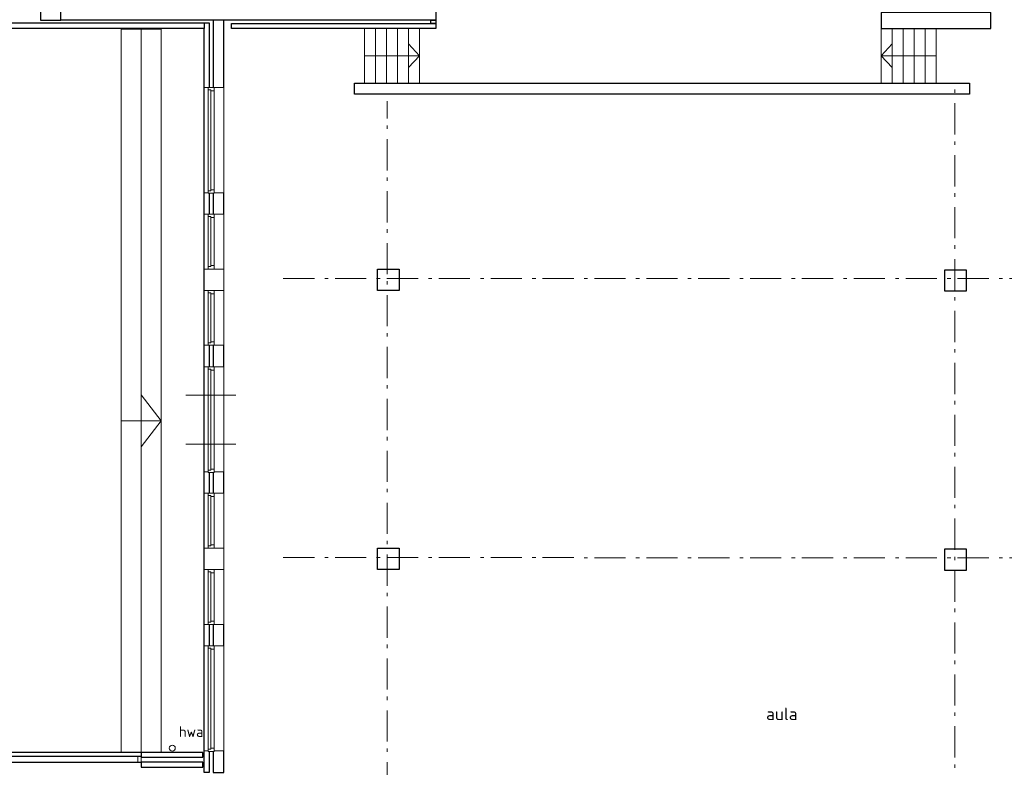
# Model space of a CAD drawing. Header units: millimetres. Extents: x -28579 to 211491, y -26192 to 102706.
# Tile 15 of 48: x -6733 to 13038, y 25143 to 40142. Entities that reach past the tile are written whole.
import ezdxf

# ---------------------------------------------------------------- set-up
doc = ezdxf.new("R2010")
doc.units = ezdxf.units.MM
doc.header["$LTSCALE"] = 100
doc.linetypes.add('STYLE_06', pattern=[1.041641, 0.625, -0.208282, 0.069427, -0.138931])
doc.layers.add('AL22FF1-_KALKZANDST', color=2, linetype='Continuous')
doc.layers.add('AL28_BETON', color=3, linetype='Continuous')
doc.layers.add('None', color=7, linetype='Continuous', lineweight=5)
doc.styles.add('Tekton Plus Regular', font='isocpeur.ttf')

# ---------------------------------------------------------------- blocks, each defined once
blk = doc.blocks.new('Group-97')
at = {"color": 8, "linetype": 'Continuous', "lineweight": 5}
for points in [[(-43916, 22600), (-43696, 22600), (-43696, 21500), (-43916, 21500)], [(-43036, 22600), (-42816, 22600), (-42816, 21500), (-43036, 21500)]]:
    blk.add_wipeout(points, dxfattribs=at).dxf.layer = 'None'
at = {"layer": 'None', "color": 8, "linetype": 'Continuous', "lineweight": 5}
for points in [[(-43916, 22600), (-43696, 22600), (-43696, 21500), (-43916, 21500)], [(-43036, 22600), (-42816, 22600), (-42816, 21500), (-43036, 21500)]]:
    blk.add_lwpolyline(points, close=True, dxfattribs=at)
at = {"color": 8, "linetype": 'Continuous', "lineweight": 5}
blk.add_wipeout([(-43696, 22600), (-43476, 22600), (-43476, 21500), (-43696, 21500)], dxfattribs=at).dxf.layer = 'None'
at = {"layer": 'None', "color": 8, "linetype": 'Continuous', "lineweight": 5}
for q in [(-43696, 22287), (-43696, 21812)]:
    blk.add_line((-43916, 22050), q, dxfattribs=at)
blk.add_lwpolyline([(-43696, 22600), (-43476, 22600), (-43476, 21500), (-43696, 21500)], close=True, dxfattribs=at)
at = {"color": 8, "linetype": 'Continuous', "lineweight": 5}
blk.add_wipeout([(-43476, 22600), (-43256, 22600), (-43256, 21500), (-43476, 21500)], dxfattribs=at).dxf.layer = 'None'
at = {"layer": 'None', "color": 8, "linetype": 'Continuous', "lineweight": 5}
blk.add_lwpolyline([(-43476, 22600), (-43256, 22600), (-43256, 21500), (-43476, 21500)], close=True, dxfattribs=at)
at = {"color": 8, "linetype": 'Continuous', "lineweight": 5}
blk.add_wipeout([(-43256, 22600), (-43036, 22600), (-43036, 21500), (-43256, 21500)], dxfattribs=at).dxf.layer = 'None'
at = {"layer": 'None', "color": 8, "linetype": 'Continuous', "lineweight": 5}
blk.add_line((-42816, 22050), (-43916, 22050), dxfattribs=at)
blk.add_lwpolyline([(-43256, 22600), (-43036, 22600), (-43036, 21500), (-43256, 21500)], close=True, dxfattribs=at)
blk = doc.blocks.new('Group-98')
at = {"color": 8, "linetype": 'Continuous', "lineweight": 5}
for points in [[(-54291, 22600), (-54071, 22600), (-54071, 21500), (-54291, 21500)], [(-53411, 22600), (-53191, 22600), (-53191, 21500), (-53411, 21500)]]:
    blk.add_wipeout(points, dxfattribs=at).dxf.layer = 'None'
at = {"layer": 'None', "color": 8, "linetype": 'Continuous', "lineweight": 5}
for points in [[(-54291, 22600), (-54071, 22600), (-54071, 21500), (-54291, 21500)], [(-53411, 22600), (-53191, 22600), (-53191, 21500), (-53411, 21500)]]:
    blk.add_lwpolyline(points, close=True, dxfattribs=at)
at = {"color": 8, "linetype": 'Continuous', "lineweight": 5}
blk.add_wipeout([(-53631, 22600), (-53411, 22600), (-53411, 21500), (-53631, 21500)], dxfattribs=at).dxf.layer = 'None'
at = {"layer": 'None', "color": 8, "linetype": 'Continuous', "lineweight": 5}
for q in [(-53411, 22287), (-53411, 21812)]:
    blk.add_line((-53191, 22050), q, dxfattribs=at)
blk.add_lwpolyline([(-53631, 22600), (-53411, 22600), (-53411, 21500), (-53631, 21500)], close=True, dxfattribs=at)
at = {"color": 8, "linetype": 'Continuous', "lineweight": 5}
blk.add_wipeout([(-53851, 22600), (-53631, 22600), (-53631, 21500), (-53851, 21500)], dxfattribs=at).dxf.layer = 'None'
at = {"layer": 'None', "color": 8, "linetype": 'Continuous', "lineweight": 5}
blk.add_lwpolyline([(-53851, 22600), (-53631, 22600), (-53631, 21500), (-53851, 21500)], close=True, dxfattribs=at)
at = {"color": 8, "linetype": 'Continuous', "lineweight": 5}
blk.add_wipeout([(-54071, 22600), (-53851, 22600), (-53851, 21500), (-54071, 21500)], dxfattribs=at).dxf.layer = 'None'
at = {"layer": 'None', "color": 8, "linetype": 'Continuous', "lineweight": 5}
blk.add_line((-54291, 22050), (-53191, 22050), dxfattribs=at)
blk.add_lwpolyline([(-54071, 22600), (-53851, 22600), (-53851, 21500), (-54071, 21500)], close=True, dxfattribs=at)
blk = doc.blocks.new('Group-131')
at = {"color": 8, "linetype": 'Continuous', "lineweight": 5}
blk.add_wipeout([(-57514, 18872), (-57114, 18872), (-57114, 17772), (-57514, 17772)], dxfattribs=at).dxf.layer = 'None'
at = {"layer": 'None', "color": 8, "linetype": 'Continuous', "lineweight": 5}
blk.add_lwpolyline([(-57514, 18872), (-57114, 18872), (-57114, 17772), (-57514, 17772)], close=True, dxfattribs=at)
at = {"color": 8, "linetype": 'Continuous', "lineweight": 5}
blk.add_wipeout([(-57428, 18872), (-57314, 18872), (-57314, 17772), (-57428, 17772)], dxfattribs=at).dxf.layer = 'None'
at = {"layer": 'None', "color": 8, "linetype": 'Continuous', "lineweight": 5}
blk.add_lwpolyline([(-57428, 18872), (-57314, 18872), (-57314, 17772), (-57428, 17772)], close=True, dxfattribs=at)
at = {"color": 8, "linetype": 'Continuous', "lineweight": 5}
for points in [[(-57428, 18872), (-57314, 18872), (-57314, 18805), (-57378, 18805), (-57378, 18825), (-57428, 18825)], [(-57428, 17772), (-57314, 17772), (-57314, 17839), (-57378, 17839), (-57378, 17819), (-57428, 17819)]]:
    blk.add_wipeout(points, dxfattribs=at).dxf.layer = 'None'
at = {"layer": 'None', "color": 8, "linetype": 'Continuous', "lineweight": 5}
blk.add_line((-57378, 17839), (-57378, 18805), dxfattribs=at)
for points in [[(-57428, 18872), (-57314, 18872), (-57314, 18805), (-57378, 18805), (-57378, 18825), (-57428, 18825)], [(-57428, 17772), (-57314, 17772), (-57314, 17839), (-57378, 17839), (-57378, 17819), (-57428, 17819)]]:
    blk.add_lwpolyline(points, close=True, dxfattribs=at)
blk = doc.blocks.new('Group-132')
at = {"color": 8, "linetype": 'Continuous', "lineweight": 5}
blk.add_wipeout([(-57514, 17342), (-57114, 17342), (-57114, 16242), (-57514, 16242)], dxfattribs=at).dxf.layer = 'None'
at = {"layer": 'None', "color": 8, "linetype": 'Continuous', "lineweight": 5}
blk.add_lwpolyline([(-57514, 17342), (-57114, 17342), (-57114, 16242), (-57514, 16242)], close=True, dxfattribs=at)
at = {"color": 8, "linetype": 'Continuous', "lineweight": 5}
blk.add_wipeout([(-57428, 17342), (-57314, 17342), (-57314, 16242), (-57428, 16242)], dxfattribs=at).dxf.layer = 'None'
at = {"layer": 'None', "color": 8, "linetype": 'Continuous', "lineweight": 5}
blk.add_lwpolyline([(-57428, 17342), (-57314, 17342), (-57314, 16242), (-57428, 16242)], close=True, dxfattribs=at)
at = {"color": 8, "linetype": 'Continuous', "lineweight": 5}
for points in [[(-57428, 17342), (-57314, 17342), (-57314, 17275), (-57378, 17275), (-57378, 17295), (-57428, 17295)], [(-57428, 16242), (-57314, 16242), (-57314, 16309), (-57378, 16309), (-57378, 16289), (-57428, 16289)]]:
    blk.add_wipeout(points, dxfattribs=at).dxf.layer = 'None'
at = {"layer": 'None', "color": 8, "linetype": 'Continuous', "lineweight": 5}
blk.add_line((-57378, 17275), (-57378, 16309), dxfattribs=at)
for points in [[(-57428, 17342), (-57314, 17342), (-57314, 17275), (-57378, 17275), (-57378, 17295), (-57428, 17295)], [(-57428, 16242), (-57314, 16242), (-57314, 16309), (-57378, 16309), (-57378, 16289), (-57428, 16289)]]:
    blk.add_lwpolyline(points, close=True, dxfattribs=at)
blk = doc.blocks.new('Group-133')
at = {"color": 8, "linetype": 'Continuous', "lineweight": 5}
blk.add_wipeout([(-57514, 13272), (-57114, 13272), (-57114, 12172), (-57514, 12172)], dxfattribs=at).dxf.layer = 'None'
at = {"layer": 'None', "color": 8, "linetype": 'Continuous', "lineweight": 5}
blk.add_lwpolyline([(-57514, 13272), (-57114, 13272), (-57114, 12172), (-57514, 12172)], close=True, dxfattribs=at)
at = {"color": 8, "linetype": 'Continuous', "lineweight": 5}
blk.add_wipeout([(-57428, 13272), (-57314, 13272), (-57314, 12172), (-57428, 12172)], dxfattribs=at).dxf.layer = 'None'
at = {"layer": 'None', "color": 8, "linetype": 'Continuous', "lineweight": 5}
blk.add_lwpolyline([(-57428, 13272), (-57314, 13272), (-57314, 12172), (-57428, 12172)], close=True, dxfattribs=at)
at = {"color": 8, "linetype": 'Continuous', "lineweight": 5}
for points in [[(-57428, 13272), (-57314, 13272), (-57314, 13205), (-57378, 13205), (-57378, 13225), (-57428, 13225)], [(-57428, 12172), (-57314, 12172), (-57314, 12239), (-57378, 12239), (-57378, 12219), (-57428, 12219)]]:
    blk.add_wipeout(points, dxfattribs=at).dxf.layer = 'None'
at = {"layer": 'None', "color": 8, "linetype": 'Continuous', "lineweight": 5}
blk.add_line((-57378, 13205), (-57378, 12239), dxfattribs=at)
for points in [[(-57428, 13272), (-57314, 13272), (-57314, 13205), (-57378, 13205), (-57378, 13225), (-57428, 13225)], [(-57428, 12172), (-57314, 12172), (-57314, 12239), (-57378, 12239), (-57378, 12219), (-57428, 12219)]]:
    blk.add_lwpolyline(points, close=True, dxfattribs=at)
blk = doc.blocks.new('Group-134')
at = {"color": 8, "linetype": 'Continuous', "lineweight": 5}
blk.add_wipeout([(-57514, 11742), (-57114, 11742), (-57114, 10642), (-57514, 10642)], dxfattribs=at).dxf.layer = 'None'
at = {"layer": 'None', "color": 8, "linetype": 'Continuous', "lineweight": 5}
blk.add_lwpolyline([(-57514, 11742), (-57114, 11742), (-57114, 10642), (-57514, 10642)], close=True, dxfattribs=at)
at = {"color": 8, "linetype": 'Continuous', "lineweight": 5}
blk.add_wipeout([(-57428, 11742), (-57314, 11742), (-57314, 10642), (-57428, 10642)], dxfattribs=at).dxf.layer = 'None'
at = {"layer": 'None', "color": 8, "linetype": 'Continuous', "lineweight": 5}
blk.add_lwpolyline([(-57428, 11742), (-57314, 11742), (-57314, 10642), (-57428, 10642)], close=True, dxfattribs=at)
at = {"color": 8, "linetype": 'Continuous', "lineweight": 5}
for points in [[(-57428, 11742), (-57314, 11742), (-57314, 11675), (-57378, 11675), (-57378, 11695), (-57428, 11695)], [(-57428, 10642), (-57314, 10642), (-57314, 10709), (-57378, 10709), (-57378, 10689), (-57428, 10689)]]:
    blk.add_wipeout(points, dxfattribs=at).dxf.layer = 'None'
at = {"layer": 'None', "color": 8, "linetype": 'Continuous', "lineweight": 5}
blk.add_line((-57378, 11675), (-57378, 10709), dxfattribs=at)
for points in [[(-57428, 11742), (-57314, 11742), (-57314, 11675), (-57378, 11675), (-57378, 11695), (-57428, 11695)], [(-57428, 10642), (-57314, 10642), (-57314, 10709), (-57378, 10709), (-57378, 10689), (-57428, 10689)]]:
    blk.add_lwpolyline(points, close=True, dxfattribs=at)
blk = doc.blocks.new('Group-135')
at = {"color": 8, "linetype": 'Continuous', "lineweight": 5}
blk.add_wipeout([(-57514, 21412), (-57114, 21412), (-57114, 19302), (-57514, 19302)], dxfattribs=at).dxf.layer = 'None'
at = {"layer": 'None', "color": 8, "linetype": 'Continuous', "lineweight": 5}
blk.add_lwpolyline([(-57514, 21412), (-57114, 21412), (-57114, 19302), (-57514, 19302)], close=True, dxfattribs=at)
at = {"color": 8, "linetype": 'Continuous', "lineweight": 5}
blk.add_wipeout([(-57428, 21412), (-57314, 21412), (-57314, 19291), (-57428, 19291)], dxfattribs=at).dxf.layer = 'None'
at = {"layer": 'None', "color": 8, "linetype": 'Continuous', "lineweight": 5}
blk.add_lwpolyline([(-57428, 21412), (-57314, 21412), (-57314, 19291), (-57428, 19291)], close=True, dxfattribs=at)
at = {"color": 8, "linetype": 'Continuous', "lineweight": 5}
for points in [[(-57428, 21412), (-57314, 21412), (-57314, 21345), (-57378, 21345), (-57378, 21365), (-57428, 21365)], [(-57428, 19291), (-57314, 19291), (-57314, 19358), (-57378, 19358), (-57378, 19338), (-57428, 19338)]]:
    blk.add_wipeout(points, dxfattribs=at).dxf.layer = 'None'
at = {"layer": 'None', "color": 8, "linetype": 'Continuous', "lineweight": 5}
blk.add_line((-57378, 21345), (-57378, 19358), dxfattribs=at)
for points in [[(-57428, 21412), (-57314, 21412), (-57314, 21345), (-57378, 21345), (-57378, 21365), (-57428, 21365)], [(-57428, 19291), (-57314, 19291), (-57314, 19358), (-57378, 19358), (-57378, 19338), (-57428, 19338)]]:
    blk.add_lwpolyline(points, close=True, dxfattribs=at)
blk = doc.blocks.new('Group-137')
at = {"color": 8, "linetype": 'Continuous', "lineweight": 5}
blk.add_wipeout([(-57514, 15812), (-57114, 15812), (-57114, 13702), (-57514, 13702)], dxfattribs=at).dxf.layer = 'None'
at = {"layer": 'None', "color": 8, "linetype": 'Continuous', "lineweight": 5}
blk.add_lwpolyline([(-57514, 15812), (-57114, 15812), (-57114, 13702), (-57514, 13702)], close=True, dxfattribs=at)
at = {"color": 8, "linetype": 'Continuous', "lineweight": 5}
blk.add_wipeout([(-57428, 15812), (-57314, 15812), (-57314, 13691), (-57428, 13691)], dxfattribs=at).dxf.layer = 'None'
at = {"layer": 'None', "color": 8, "linetype": 'Continuous', "lineweight": 5}
for p, q in [((-57879, 15243), (-56876, 15243)), ((-57879, 14259), (-56876, 14259))]:
    blk.add_line(p, q, dxfattribs=at)
blk.add_lwpolyline([(-57428, 15812), (-57314, 15812), (-57314, 13691), (-57428, 13691)], close=True, dxfattribs=at)
at = {"color": 8, "linetype": 'Continuous', "lineweight": 5}
for points in [[(-57428, 15812), (-57314, 15812), (-57314, 15745), (-57378, 15745), (-57378, 15765), (-57428, 15765)], [(-57428, 13691), (-57314, 13691), (-57314, 13758), (-57378, 13758), (-57378, 13738), (-57428, 13738)]]:
    blk.add_wipeout(points, dxfattribs=at).dxf.layer = 'None'
at = {"layer": 'None', "color": 8, "linetype": 'Continuous', "lineweight": 5}
blk.add_line((-57378, 15745), (-57378, 13758), dxfattribs=at)
for points in [[(-57428, 15812), (-57314, 15812), (-57314, 15745), (-57378, 15745), (-57378, 15765), (-57428, 15765)], [(-57428, 13691), (-57314, 13691), (-57314, 13758), (-57378, 13758), (-57378, 13738), (-57428, 13738)]]:
    blk.add_lwpolyline(points, close=True, dxfattribs=at)
blk = doc.blocks.new('Group-138')
at = {"color": 8, "linetype": 'Continuous', "lineweight": 5}
blk.add_wipeout([(-57514, 10212), (-57114, 10212), (-57114, 8102), (-57514, 8102)], dxfattribs=at).dxf.layer = 'None'
at = {"layer": 'None', "color": 8, "linetype": 'Continuous', "lineweight": 5}
blk.add_lwpolyline([(-57514, 10212), (-57114, 10212), (-57114, 8102), (-57514, 8102)], close=True, dxfattribs=at)
at = {"color": 8, "linetype": 'Continuous', "lineweight": 5}
blk.add_wipeout([(-57428, 10212), (-57314, 10212), (-57314, 8091), (-57428, 8091)], dxfattribs=at).dxf.layer = 'None'
at = {"layer": 'None', "color": 8, "linetype": 'Continuous', "lineweight": 5}
blk.add_lwpolyline([(-57428, 10212), (-57314, 10212), (-57314, 8091), (-57428, 8091)], close=True, dxfattribs=at)
at = {"color": 8, "linetype": 'Continuous', "lineweight": 5}
for points in [[(-57428, 10212), (-57314, 10212), (-57314, 10145), (-57378, 10145), (-57378, 10165), (-57428, 10165)], [(-57428, 8091), (-57314, 8091), (-57314, 8158), (-57378, 8158), (-57378, 8138), (-57428, 8138)]]:
    blk.add_wipeout(points, dxfattribs=at).dxf.layer = 'None'
at = {"layer": 'None', "color": 8, "linetype": 'Continuous', "lineweight": 5}
blk.add_line((-57378, 10145), (-57378, 8158), dxfattribs=at)
for points in [[(-57428, 10212), (-57314, 10212), (-57314, 10145), (-57378, 10145), (-57378, 10165), (-57428, 10165)], [(-57428, 8091), (-57314, 8091), (-57314, 8158), (-57378, 8158), (-57378, 8138), (-57428, 8138)]]:
    blk.add_lwpolyline(points, close=True, dxfattribs=at)
blk = doc.blocks.new('Group-244')
at = {"layer": 'None', "color": 43, "insert": (-58021, 8596), "char_height": 211.8, "attachment_point": 1, "line_spacing_factor": 0.979335, "style": 'Tekton Plus Regular'}
blk.add_mtext('hwa', dxfattribs=at)
at = {"color": 140, "linetype": 'Continuous', "lineweight": 15}
blk.add_wipeout([(-58110, 8202), (-58092, 8160), (-58109, 8117), (-58151, 8099), (-58194, 8116), (-58212, 8158), (-58195, 8201), (-58153, 8219)], dxfattribs=at).dxf.layer = 'None'
at = {"layer": 'None', "color": 140, "linetype": 'Continuous', "lineweight": 15}
blk.add_circle((-58152, 8159), 60.1, dxfattribs=at)

msp = doc.modelspace()

# ---------------------------------------------------------------- wipeouts: each hides what was drawn before it
at = {"color": 8, "linetype": 'Continuous', "lineweight": 5}
for points in [[(-4292, 39952), (-3892, 39952), (-3892, 25443), (-4292, 25443)], [(-3031, 40078), (-2931, 40078), (-2931, 25040), (-3031, 25040)], [(-9, 38867), (12340, 38867), (12340, 38647), (-9, 38647)], [(454, 35138), (884, 35138), (884, 34708), (454, 34708)], [(11843, 35123), (12273, 35123), (12273, 34693), (11843, 34693)], [(454, 29538), (884, 29538), (884, 29108), (454, 29108)], [(11843, 29523), (12273, 29523), (12273, 29093), (11843, 29093)]]:
    msp.add_wipeout(points, dxfattribs=at).dxf.layer = 'None'
at = {"color": 1, "linetype": 'Continuous', "lineweight": 35}
msp.add_wipeout([(8255, 25887.48), (9094.80003, 25887.48), (9094.80003, 26421), (8255, 26421)], dxfattribs=at).dxf.layer = 'None'

# ---------------------------------------------------------------- next in the draw order: linework, layer by layer
at = {"layer": 'AL22FF1-_KALKZANDST'}
for points in [[(-3031, 40078), (-2931, 40078), (-2931, 25040), (-3031, 25040)], [(-9, 38867), (12340, 38867), (12340, 38647), (-9, 38647)]]:
    msp.add_lwpolyline(points, close=True, dxfattribs=at)
at = {"layer": 'AL28_BETON'}
for points in [[(454, 35138), (884, 35138), (884, 34708), (454, 34708)], [(11843, 35123), (12273, 35123), (12273, 34693), (11843, 34693)], [(454, 29538), (884, 29538), (884, 29108), (454, 29108)], [(11843, 29523), (12273, 29523), (12273, 29093), (11843, 29093)]]:
    msp.add_lwpolyline(points, close=True, dxfattribs=at)
at = {"layer": 'None', "color": 8, "linetype": 'STYLE_06', "lineweight": 5, "ltscale": 10}
for p, q in [((12042, 15965), (12042, 38765)), ((645, 13160), (645, 38508)), ((-1441, 34950), (15829, 34946)), ((-1441, 29350), (15829, 29346))]:
    msp.add_line(p, q, dxfattribs=at)
at = {"layer": 'None', "color": 8, "linetype": 'Continuous', "lineweight": 5}
msp.add_lwpolyline([(-4292, 39952), (-3892, 39952), (-3892, 25443), (-4292, 25443)], close=True, dxfattribs=at)

# ---------------------------------------------------------------- next in the draw order: texts
at = {"layer": 'None', "color": 1, "insert": (8255, 26339.99172), "char_height": 250, "attachment_point": 1, "line_spacing_factor": 0.976858, "style": 'Tekton Plus Regular'}
msp.add_mtext('aula', dxfattribs=at)

# ---------------------------------------------------------------- next in the draw order: block references
at = {"layer": 'None', "color": 7}
for name in ['Group-98', 'Group-97']:
    msp.add_blockref(name, (54483, 17368), dxfattribs=at)

# ---------------------------------------------------------------- next in the draw order: wipeouts: each hides what was drawn before it
at = {"color": 8, "linetype": 'Continuous', "lineweight": 5}
for points in [[(-4692, 39952), (-4292, 39952), (-4292, 25443), (-4692, 25443)], [(-2851, 40135), (-2851, 25040), (-2631, 25040), (-2631, 40135)]]:
    msp.add_wipeout(points, dxfattribs=at).dxf.layer = 'None'

# ---------------------------------------------------------------- next in the draw order: linework, layer by layer
at = {"layer": 'AL22FF1-_KALKZANDST'}
msp.add_lwpolyline([(-2851, 40135), (-2851, 25040), (-2631, 25040), (-2631, 40135)], close=True, dxfattribs=at)
at = {"layer": 'None', "color": 8, "linetype": 'Continuous', "lineweight": 5}
for p, q in [((-3892, 32093), (-4292, 32613)), ((-4692, 32093), (-3892, 32093)), ((-3892, 32093), (-4292, 31573))]:
    msp.add_line(p, q, dxfattribs=at)
msp.add_lwpolyline([(-4692, 39952), (-4292, 39952), (-4292, 25443), (-4692, 25443)], close=True, dxfattribs=at)

# ---------------------------------------------------------------- next in the draw order: wipeouts: each hides what was drawn before it
at = {"color": 8, "linetype": 'Continuous', "lineweight": 5}
msp.add_wipeout([(12767, 39968), (12767, 40288), (10567, 40288), (10567, 39968), (12522, 39968)], dxfattribs=at).dxf.layer = 'None'

# ---------------------------------------------------------------- next in the draw order: linework, layer by layer
at = {"layer": 'AL22FF1-_KALKZANDST'}
msp.add_lwpolyline([(12767, 39968), (12767, 40288), (10567, 40288), (10567, 39968), (12522, 39968)], close=True, dxfattribs=at)

# ---------------------------------------------------------------- next in the draw order: block references
at = {"layer": 'None', "color": 7}
for name in ['Group-135', 'Group-137', 'Group-138']:
    msp.add_blockref(name, (54483, 17368), dxfattribs=at)

# ---------------------------------------------------------------- next in the draw order: wipeouts: each hides what was drawn before it
at = {"color": 8, "linetype": 'Continuous', "lineweight": 5}
for points in [[(-22238, 39968), (-27478, 39968), (-27478, 40078), (-22238, 40078), (-3031, 40078), (-3031, 39968)], [(-3031, 36240), (-2631, 36240), (-2631, 35140), (-3031, 35140)], [(-3031, 34710), (-2631, 34710), (-2631, 33610), (-3031, 33610)], [(-3031, 30640), (-2631, 30640), (-2631, 29540), (-3031, 29540)], [(-3031, 29110), (-2631, 29110), (-2631, 28010), (-3031, 28010)]]:
    msp.add_wipeout(points, dxfattribs=at).dxf.layer = 'None'

# ---------------------------------------------------------------- next in the draw order: linework, layer by layer
at = {"layer": 'AL22FF1-_KALKZANDST'}
msp.add_lwpolyline([(-22238, 39968), (-27478, 39968), (-27478, 40078), (-22238, 40078), (-3031, 40078), (-3031, 39968)], close=True, dxfattribs=at)
at = {"layer": 'None', "color": 8, "linetype": 'Continuous', "lineweight": 5}
for points in [[(-3031, 36240), (-2631, 36240), (-2631, 35140), (-3031, 35140)], [(-3031, 34710), (-2631, 34710), (-2631, 33610), (-3031, 33610)], [(-3031, 30640), (-2631, 30640), (-2631, 29540), (-3031, 29540)], [(-3031, 29110), (-2631, 29110), (-2631, 28010), (-3031, 28010)]]:
    msp.add_lwpolyline(points, close=True, dxfattribs=at)

# ---------------------------------------------------------------- next in the draw order: wipeouts: each hides what was drawn before it
at = {"color": 8, "linetype": 'Continuous', "lineweight": 5}
msp.add_wipeout([(-3058, 25443), (-4292, 25443), (-4292, 25343), (-3058, 25343)], dxfattribs=at).dxf.layer = 'None'

# ---------------------------------------------------------------- next in the draw order: linework, layer by layer
at = {"layer": 'AL22FF1-_KALKZANDST'}
msp.add_lwpolyline([(-3058, 25443), (-4292, 25443), (-4292, 25343), (-3058, 25343)], close=True, dxfattribs=at)

# ---------------------------------------------------------------- next in the draw order: block references
at = {"layer": 'None', "color": 7}
for name in ['Group-131', 'Group-132', 'Group-133', 'Group-134']:
    msp.add_blockref(name, (54483, 17368), dxfattribs=at)

# ---------------------------------------------------------------- next in the draw order: wipeouts: each hides what was drawn before it
at = {"color": 8, "linetype": 'Continuous', "lineweight": 5}
msp.add_wipeout([(-5908, 40345), (1622, 40345), (1622, 40135), (-5908, 40135)], dxfattribs=at).dxf.layer = 'None'

# ---------------------------------------------------------------- next in the draw order: linework, layer by layer
at = {"layer": 'AL22FF1-_KALKZANDST'}
msp.add_lwpolyline([(-5908, 40345), (1622, 40345), (1622, 40135), (-5908, 40135)], close=True, dxfattribs=at)

# ---------------------------------------------------------------- next in the draw order: block references
at = {"layer": 'None', "color": 1}
msp.add_blockref('Group-244', (54483, 17368), dxfattribs=at)

# ---------------------------------------------------------------- next in the draw order: wipeouts: each hides what was drawn before it
at = {"color": 8, "linetype": 'Continuous', "lineweight": 5}
for points in [[(-3031, 35140), (-2631, 35140), (-2631, 34710), (-3031, 34710)], [(-3031, 29540), (-2631, 29540), (-2631, 29110), (-3031, 29110)], [(-8033, 25243), (-4292, 25243), (-4292, 25357), (-8033, 25357)]]:
    msp.add_wipeout(points, dxfattribs=at).dxf.layer = 'None'

# ---------------------------------------------------------------- next in the draw order: linework, layer by layer
at = {"layer": 'AL22FF1-_KALKZANDST'}
msp.add_line((-4292, 25443), (-8033, 25443), dxfattribs=at)
msp.add_lwpolyline([(-8033, 25243), (-4292, 25243), (-4292, 25357), (-8033, 25357)], close=True, dxfattribs=at)
at = {"layer": 'None', "color": 8, "linetype": 'Continuous', "lineweight": 5}
for points in [[(-3031, 35140), (-2631, 35140), (-2631, 34710), (-3031, 34710)], [(-3031, 29540), (-2631, 29540), (-2631, 29110), (-3031, 29110)]]:
    msp.add_lwpolyline(points, close=True, dxfattribs=at)

# ---------------------------------------------------------------- next in the draw order: wipeouts: each hides what was drawn before it
at = {"color": 8, "linetype": 'Continuous', "lineweight": 5}
for points in [[(-6313, 40135), (-5908, 40135), (-5908, 40488), (-6313, 40488)], [(1522, 40135), (1622, 40135), (1622, 40068), (1522, 40068)]]:
    msp.add_wipeout(points, dxfattribs=at).dxf.layer = 'None'

# ---------------------------------------------------------------- next in the draw order: linework, layer by layer
at = {"layer": 'AL22FF1-_KALKZANDST'}
msp.add_lwpolyline([(1522, 40135), (1622, 40135), (1622, 40068), (1522, 40068)], close=True, dxfattribs=at)
at = {"layer": 'AL28_BETON'}
msp.add_lwpolyline([(-6313, 40135), (-5908, 40135), (-5908, 40488), (-6313, 40488)], close=True, dxfattribs=at)

# ---------------------------------------------------------------- next in the draw order: wipeouts: each hides what was drawn before it
at = {"color": 8, "linetype": 'Continuous', "lineweight": 5}
msp.add_wipeout([(-3058, 25243), (-4292, 25243), (-4292, 25143), (-3058, 25143)], dxfattribs=at).dxf.layer = 'None'

# ---------------------------------------------------------------- next in the draw order: linework, layer by layer
at = {"layer": 'AL22FF1-_KALKZANDST'}
msp.add_lwpolyline([(-3058, 25243), (-4292, 25243), (-4292, 25143), (-3058, 25143)], close=True, dxfattribs=at)

# ---------------------------------------------------------------- next in the draw order: wipeouts: each hides what was drawn before it
at = {"color": 8, "linetype": 'Continuous', "lineweight": 5}
msp.add_wipeout([(-2479, 40068), (1621, 40068), (1621, 39968), (-2479, 39968)], dxfattribs=at).dxf.layer = 'None'

# ---------------------------------------------------------------- next in the draw order: linework, layer by layer
at = {"layer": 'AL22FF1-_KALKZANDST'}
msp.add_lwpolyline([(-2479, 40068), (1621, 40068), (1621, 39968), (-2479, 39968)], close=True, dxfattribs=at)

# ---------------------------------------------------------------- next in the draw order: wipeouts: each hides what was drawn before it
at = {"color": 8, "linetype": 'Continuous', "lineweight": 5}
msp.add_wipeout([(-4359, 25357), (-4292, 25357), (-4292, 25243), (-4359, 25243)], dxfattribs=at).dxf.layer = 'None'

# ---------------------------------------------------------------- next in the draw order: linework, layer by layer
at = {"layer": 'None', "color": 8, "linetype": 'Continuous', "lineweight": 5}
msp.add_lwpolyline([(-4359, 25357), (-4292, 25357), (-4292, 25243), (-4359, 25243)], close=True, dxfattribs=at)

doc.saveas('drawing.dxf')
